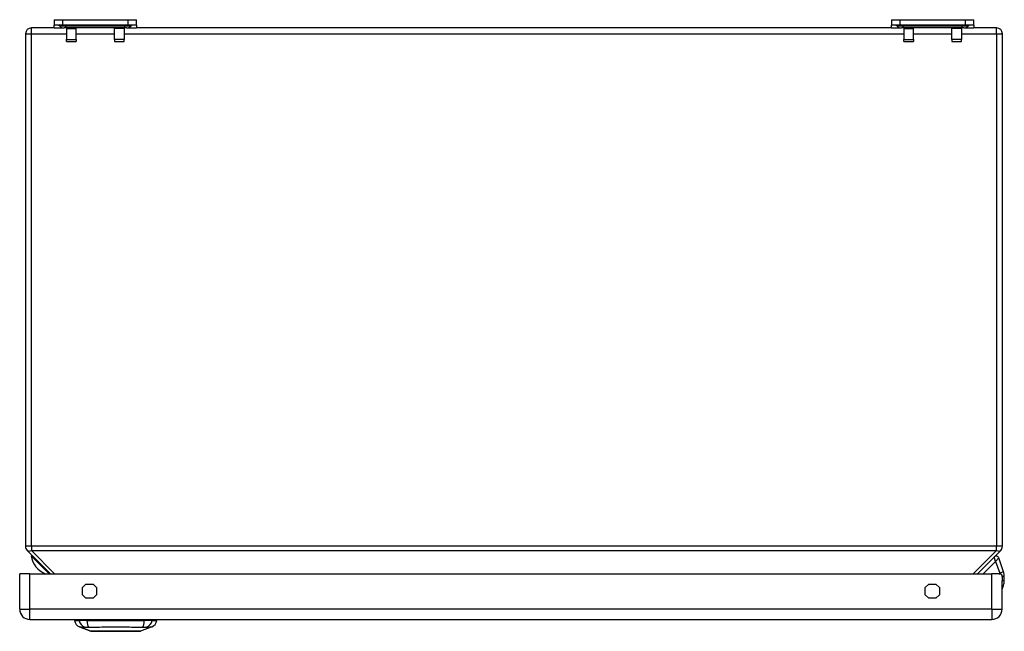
# Model space of a CAD drawing. Header units: inches. Extents: x 7 to 112, y 8 to 68.
# Tile 1 of 11: x 7 to 21, y 8 to 17. Entities that reach past the tile are written whole.
import ezdxf

# ---------------------------------------------------------------- set-up
doc = ezdxf.new("R2010")
doc.units = ezdxf.units.IN
doc.header["$MEASUREMENT"] = 0
doc.layers.add('Visible Edges(ANSI)', color=7, linetype='Continuous', lineweight=25)
doc.layers.add('Visible Tangent Edges(ANSI)', color=7, linetype='Continuous', lineweight=25)

msp = doc.modelspace()

# ---------------------------------------------------------------- linework, layer by layer
at = {"layer": 'Visible Edges(ANSI)'}
for p, q in [((7.64, 17.025), (7.764, 17.025)), ((7.64, 17.025), (7.64, 16.946)), ((7.64, 16.907), (7.64, 16.946)), ((7.764, 16.946), (7.64, 16.946)), ((7.716, 16.936), (7.708, 16.943)), ((7.764, 17.025), (8.697, 17.025)), ((8.697, 16.946), (7.764, 16.946)), ((8.697, 17.025), (8.821, 17.025)), ((8.821, 16.946), (8.697, 16.946)), ((8.744, 16.936), (8.752, 16.943)), ((8.821, 16.946), (8.821, 17.025)), ((8.821, 16.946), (8.821, 16.907)), ((19.64, 17.025), (19.764, 17.025)), ((19.64, 17.025), (19.64, 16.946)), ((19.64, 16.907), (19.64, 16.946)), ((19.764, 16.946), (19.64, 16.946)), ((19.716, 16.936), (19.708, 16.943)), ((19.764, 17.025), (20.697, 17.025)), ((20.697, 16.946), (19.764, 16.946)), ((20.697, 17.025), (20.821, 17.025)), ((20.821, 16.946), (20.697, 16.946)), ((20.744, 16.936), (20.752, 16.943)), ((20.821, 16.946), (20.821, 17.025)), ((20.821, 16.946), (20.821, 16.907)), ((7.23, 16.823), (7.23, 9.47)), ((7.64, 16.907), (7.314, 16.907)), ((7.64, 16.907), (7.785, 16.907)), ((7.833, 16.907), (7.785, 16.907)), ((7.816, 16.907), (7.816, 16.899)), ((7.816, 16.899), (7.816, 16.742)), ((8.627, 16.907), (7.833, 16.907)), ((7.954, 16.899), (7.954, 16.907)), ((7.954, 16.742), (7.954, 16.899)), ((8.506, 16.899), (8.506, 16.907)), ((8.506, 16.742), (8.506, 16.899)), ((8.675, 16.907), (8.627, 16.907)), ((8.644, 16.907), (8.644, 16.899)), ((8.644, 16.899), (8.644, 16.742)), ((8.675, 16.907), (8.821, 16.907)), ((19.64, 16.907), (8.821, 16.907)), ((19.64, 16.907), (19.785, 16.907)), ((19.833, 16.907), (19.785, 16.907)), ((19.816, 16.907), (19.816, 16.899)), ((19.816, 16.899), (19.816, 16.742)), ((20.627, 16.907), (19.833, 16.907)), ((19.954, 16.899), (19.954, 16.907)), ((19.954, 16.742), (19.954, 16.899)), ((20.506, 16.899), (20.506, 16.907)), ((20.506, 16.742), (20.506, 16.899)), ((20.675, 16.907), (20.627, 16.907)), ((20.644, 16.907), (20.644, 16.899)), ((20.644, 16.899), (20.644, 16.742)), ((20.675, 16.907), (20.821, 16.907)), ((21.146, 16.907), (20.821, 16.907)), ((21.23, 9.47), (21.23, 16.823)), ((7.816, 16.71), (7.816, 16.742)), ((7.816, 16.71), (7.954, 16.71)), ((7.954, 16.742), (7.954, 16.71)), ((8.506, 16.742), (8.506, 16.71)), ((8.506, 16.71), (8.644, 16.71)), ((8.644, 16.71), (8.644, 16.742)), ((19.816, 16.71), (19.816, 16.742)), ((19.816, 16.71), (19.954, 16.71)), ((19.954, 16.742), (19.954, 16.71)), ((20.506, 16.742), (20.506, 16.71)), ((20.506, 16.71), (20.644, 16.71)), ((20.644, 16.71), (20.644, 16.742)), ((7.255, 9.411), (7.588, 9.077)), ((20.872, 9.077), (21.206, 9.411)), ((21.247, 9.103), (21.178, 9.303)), ((7.292, 9.077), (7.146, 9.077)), ((7.146, 8.567), (7.146, 9.077)), ((7.292, 9.077), (21.08, 9.077)), ((21.185, 9.077), (21.08, 9.077)), ((21.257, 8.976), (21.257, 9.039)), ((8.045, 8.879), (8.094, 8.929)), ((8.094, 8.929), (8.198, 8.929)), ((8.198, 8.929), (8.248, 8.879)), ((20.125, 8.879), (20.174, 8.929)), ((20.174, 8.929), (20.278, 8.929)), ((20.278, 8.929), (20.328, 8.879)), ((21.226, 8.567), (21.226, 8.975)), ((21.226, 8.855), (21.245, 8.908)), ((8.045, 8.776), (8.045, 8.879)), ((8.094, 8.726), (8.045, 8.776)), ((8.248, 8.776), (8.198, 8.726)), ((8.248, 8.879), (8.248, 8.776)), ((20.125, 8.776), (20.125, 8.879)), ((20.174, 8.726), (20.125, 8.776)), ((20.328, 8.776), (20.278, 8.726)), ((20.328, 8.879), (20.328, 8.776)), ((8.198, 8.726), (8.094, 8.726)), ((20.278, 8.726), (20.174, 8.726)), ((7.292, 8.421), (21.08, 8.421)), ((7.931, 8.406), (7.999, 8.406)), ((8.109, 8.406), (7.999, 8.406)), ((8.109, 8.406), (8.933, 8.406)), ((9.044, 8.406), (8.933, 8.406)), ((9.044, 8.406), (9.112, 8.406)), ((8.164, 8.251), (8.005, 8.313)), ((9.038, 8.313), (8.878, 8.251))]:
    msp.add_line(p, q, dxfattribs=at)
at = {"layer": 'Visible Edges(ANSI)', "flags": 128}
for points in [[(21.185, 9.077), (21.189, 9.077), (21.194, 9.077), (21.198, 9.076), (21.202, 9.075), (21.206, 9.073), (21.21, 9.071), (21.213, 9.069), (21.215, 9.066), (21.218, 9.063), (21.219, 9.059), (21.221, 9.055), (21.222, 9.051), (21.223, 9.046), (21.224, 9.041), (21.225, 9.035), (21.225, 9.029), (21.226, 9.023), (21.226, 9.017), (21.226, 9.01), (21.226, 9.003), (21.226, 8.996), (21.226, 8.989), (21.226, 8.982), (21.226, 8.975)], [(8.166, 8.251), (8.166, 8.251), (8.168, 8.251), (8.17, 8.251), (8.173, 8.251), (8.177, 8.251), (8.181, 8.251), (8.187, 8.251), (8.193, 8.251), (8.2, 8.251), (8.208, 8.251), (8.217, 8.251), (8.226, 8.251), (8.236, 8.251), (8.247, 8.251), (8.258, 8.251), (8.27, 8.251), (8.283, 8.251), (8.296, 8.251), (8.31, 8.251), (8.324, 8.251), (8.339, 8.251), (8.354, 8.251), (8.369, 8.251), (8.385, 8.251), (8.402, 8.251), (8.418, 8.251), (8.435, 8.251), (8.452, 8.251), (8.469, 8.251), (8.487, 8.251), (8.504, 8.251), (8.521, 8.251), (8.539, 8.251), (8.556, 8.251), (8.574, 8.251), (8.591, 8.251), (8.608, 8.251), (8.625, 8.251), (8.641, 8.251), (8.658, 8.251), (8.674, 8.251), (8.689, 8.251), (8.704, 8.251), (8.719, 8.251), (8.733, 8.251), (8.747, 8.251), (8.76, 8.251), (8.773, 8.251), (8.785, 8.251), (8.796, 8.251), (8.807, 8.251), (8.817, 8.251), (8.826, 8.251), (8.834, 8.251), (8.842, 8.251), (8.849, 8.251), (8.856, 8.251), (8.861, 8.251), (8.866, 8.251), (8.869, 8.251), (8.872, 8.251), (8.875, 8.251), (8.876, 8.251), (8.876, 8.251)]]:
    msp.add_lwpolyline(points, dxfattribs=at)
at = {"layer": 'Visible Edges(ANSI)'}
for centre, radius, start, end in [((7.701, 16.936), 0.00984, 45, 90), ((7.785, 17.006), 0.0984, 225, 270), ((8.675, 17.006), 0.0984, 270, 315), ((8.759, 16.936), 0.00984, 90, 135), ((19.701, 16.936), 0.00984, 45, 90), ((19.785, 17.006), 0.0984, 225, 270), ((20.675, 17.006), 0.0984, 270, 315), ((20.759, 16.936), 0.00984, 90, 135), ((7.314, 16.823), 0.084, 90, 180), ((21.146, 16.823), 0.084, 0, 90), ((7.314, 9.47), 0.084, 180, 225), ((21.146, 9.47), 0.084, 315, 0), ((7.321, 9.334), 0.00787, 45, 188.1301), ((7.632, 9.378), 0.323, 188.1301, 248.7509), ((21.141, 9.29), 0.0394, 19, 135), ((21.06, 9.039), 0.197, 0, 19), ((21.06, 8.976), 0.197, 340, 0), ((7.292, 8.567), 0.146, 180, 270), ((21.08, 8.567), 0.146, 270, 0), ((8.047, 8.423), 0.118, 188.6009, 248.7495), ((7.99, 8.398), 0.0394, 143.1301, 168.463), ((8.995, 8.423), 0.118, 291.2505, 351.3991), ((9.053, 8.398), 0.0394, 11.537, 36.8699), ((8.166, 8.256), 0.00492, 248.7495, 269.7912), ((8.876, 8.256), 0.00492, 270.2088, 291.2505)]:
    msp.add_arc(centre, radius, start, end, dxfattribs=at)
at = {"layer": 'Visible Tangent Edges(ANSI)'}
for p, q in [((7.796, 16.943), (7.708, 16.943)), ((7.716, 16.936), (7.8, 16.936)), ((7.764, 16.946), (7.764, 17.025)), ((8.664, 16.943), (7.796, 16.943)), ((7.8, 16.936), (7.796, 16.943)), ((7.8, 16.936), (8.66, 16.936)), ((8.66, 16.936), (8.664, 16.943)), ((8.66, 16.936), (8.744, 16.936)), ((8.752, 16.943), (8.664, 16.943)), ((8.697, 17.025), (8.697, 16.946)), ((19.796, 16.943), (19.708, 16.943)), ((19.716, 16.936), (19.8, 16.936)), ((19.764, 16.946), (19.764, 17.025)), ((20.664, 16.943), (19.796, 16.943)), ((19.8, 16.936), (19.796, 16.943)), ((19.8, 16.936), (20.66, 16.936)), ((20.66, 16.936), (20.664, 16.943)), ((20.66, 16.936), (20.744, 16.936)), ((20.752, 16.943), (20.664, 16.943)), ((20.697, 17.025), (20.697, 16.946)), ((7.23, 16.823), (7.314, 16.823)), ((7.314, 16.823), (7.314, 16.907)), ((7.314, 9.47), (7.314, 16.823)), ((7.314, 16.823), (7.816, 16.823)), ((7.816, 16.899), (7.954, 16.899)), ((7.954, 16.823), (8.506, 16.823)), ((8.644, 16.899), (8.506, 16.899)), ((8.644, 16.823), (19.816, 16.823)), ((19.816, 16.899), (19.954, 16.899)), ((19.954, 16.823), (20.506, 16.823)), ((20.644, 16.899), (20.506, 16.899)), ((20.644, 16.823), (21.146, 16.823)), ((21.146, 16.823), (21.146, 16.907)), ((21.146, 16.823), (21.23, 16.823)), ((21.146, 16.823), (21.146, 9.47)), ((7.816, 16.742), (7.954, 16.742)), ((8.644, 16.742), (8.506, 16.742)), ((19.816, 16.742), (19.954, 16.742)), ((20.644, 16.742), (20.506, 16.742)), ((7.314, 9.47), (7.23, 9.47)), ((7.314, 9.47), (7.314, 9.411)), ((21.146, 9.47), (7.314, 9.47)), ((21.23, 9.47), (21.146, 9.47)), ((21.146, 9.411), (21.146, 9.47)), ((7.568, 9.077), (7.313, 9.333)), ((7.647, 9.077), (7.314, 9.411)), ((7.314, 9.411), (21.146, 9.411)), ((21.146, 9.411), (20.813, 9.077)), ((21.132, 9.254), (21.113, 9.318)), ((20.956, 9.077), (21.132, 9.254)), ((21.178, 9.303), (21.132, 9.254)), ((21.132, 9.254), (21.191, 9.084)), ((7.292, 8.567), (7.292, 9.077)), ((21.08, 8.567), (21.08, 9.077)), ((21.247, 9.103), (21.191, 9.084)), ((21.257, 9.039), (21.224, 9.039)), ((21.257, 8.976), (21.226, 8.976)), ((21.245, 8.908), (21.226, 8.915)), ((7.146, 8.567), (7.292, 8.567)), ((21.08, 8.567), (7.292, 8.567)), ((7.292, 8.421), (7.292, 8.567)), ((21.08, 8.567), (21.08, 8.421)), ((21.08, 8.567), (21.226, 8.567)), ((8.005, 8.313), (8.164, 8.251))]:
    msp.add_line(p, q, dxfattribs=at)
at = {"layer": 'Visible Tangent Edges(ANSI)', "flags": 128}
for points in [[(8.005, 8.313), (8.005, 8.313), (8.005, 8.313), (8.006, 8.313), (8.007, 8.313), (8.008, 8.313), (8.009, 8.313), (8.011, 8.313), (8.013, 8.313), (8.016, 8.313), (8.018, 8.313), (8.021, 8.313), (8.024, 8.313), (8.027, 8.313), (8.031, 8.312), (8.035, 8.312), (8.039, 8.312), (8.043, 8.312), (8.047, 8.312), (8.052, 8.312), (8.057, 8.312), (8.062, 8.312), (8.067, 8.312), (8.073, 8.312), (8.081, 8.312)], [(8.081, 8.312), (8.083, 8.312), (8.084, 8.312), (8.086, 8.312), (8.087, 8.312), (8.089, 8.312), (8.091, 8.312), (8.092, 8.312), (8.094, 8.312), (8.096, 8.312), (8.098, 8.312), (8.1, 8.312), (8.102, 8.312), (8.105, 8.312), (8.107, 8.312), (8.109, 8.312), (8.112, 8.312), (8.114, 8.312), (8.117, 8.312), (8.119, 8.312), (8.122, 8.312), (8.124, 8.312), (8.127, 8.312), (8.13, 8.312), (8.133, 8.312)], [(8.133, 8.312), (8.166, 8.312), (8.197, 8.312), (8.229, 8.312), (8.26, 8.312), (8.292, 8.312), (8.325, 8.313), (8.357, 8.313), (8.39, 8.313), (8.422, 8.313), (8.455, 8.313), (8.488, 8.313), (8.521, 8.313), (8.554, 8.313), (8.587, 8.313), (8.62, 8.313), (8.653, 8.313), (8.686, 8.313), (8.718, 8.313), (8.75, 8.312), (8.782, 8.312), (8.814, 8.312), (8.845, 8.312), (8.876, 8.312), (8.91, 8.312)], [(8.247, 8.251), (8.24, 8.251), (8.234, 8.251), (8.228, 8.251), (8.222, 8.251), (8.217, 8.251), (8.211, 8.251), (8.206, 8.251), (8.202, 8.251), (8.197, 8.251), (8.193, 8.251), (8.189, 8.251), (8.186, 8.251), (8.182, 8.251), (8.179, 8.251), (8.176, 8.251), (8.174, 8.251), (8.172, 8.251), (8.17, 8.251), (8.168, 8.251), (8.167, 8.251), (8.166, 8.251), (8.165, 8.251), (8.164, 8.251), (8.164, 8.251)], [(8.294, 8.251), (8.291, 8.251), (8.289, 8.251), (8.287, 8.251), (8.285, 8.251), (8.283, 8.251), (8.281, 8.251), (8.279, 8.251), (8.277, 8.251), (8.275, 8.251), (8.273, 8.251), (8.271, 8.251), (8.269, 8.251), (8.267, 8.251), (8.265, 8.251), (8.263, 8.251), (8.261, 8.251), (8.259, 8.251), (8.258, 8.251), (8.256, 8.251), (8.254, 8.251), (8.252, 8.251), (8.25, 8.251), (8.248, 8.251), (8.247, 8.251)], [(8.749, 8.251), (8.733, 8.251), (8.716, 8.251), (8.698, 8.251), (8.68, 8.251), (8.661, 8.251), (8.642, 8.251), (8.623, 8.251), (8.603, 8.251), (8.583, 8.251), (8.562, 8.251), (8.542, 8.251), (8.521, 8.251), (8.501, 8.251), (8.48, 8.251), (8.46, 8.251), (8.439, 8.251), (8.42, 8.251), (8.4, 8.251), (8.381, 8.251), (8.362, 8.251), (8.344, 8.251), (8.327, 8.251), (8.31, 8.251), (8.294, 8.251)], [(8.796, 8.251), (8.794, 8.251), (8.792, 8.251), (8.79, 8.251), (8.789, 8.251), (8.787, 8.251), (8.785, 8.251), (8.783, 8.251), (8.781, 8.251), (8.779, 8.251), (8.777, 8.251), (8.775, 8.251), (8.773, 8.251), (8.771, 8.251), (8.769, 8.251), (8.767, 8.251), (8.765, 8.251), (8.763, 8.251), (8.761, 8.251), (8.759, 8.251), (8.757, 8.251), (8.755, 8.251), (8.753, 8.251), (8.751, 8.251), (8.749, 8.251)], [(8.878, 8.251), (8.878, 8.251), (8.877, 8.251), (8.877, 8.251), (8.876, 8.251), (8.874, 8.251), (8.873, 8.251), (8.871, 8.251), (8.869, 8.251), (8.866, 8.251), (8.863, 8.251), (8.86, 8.251), (8.857, 8.251), (8.853, 8.251), (8.849, 8.251), (8.845, 8.251), (8.841, 8.251), (8.836, 8.251), (8.831, 8.251), (8.826, 8.251), (8.82, 8.251), (8.814, 8.251), (8.808, 8.251), (8.802, 8.251), (8.796, 8.251)], [(8.91, 8.312), (8.913, 8.312), (8.915, 8.312), (8.918, 8.312), (8.921, 8.312), (8.923, 8.312), (8.926, 8.312), (8.928, 8.312), (8.931, 8.312), (8.933, 8.312), (8.935, 8.312), (8.938, 8.312), (8.94, 8.312), (8.942, 8.312), (8.944, 8.312), (8.946, 8.312), (8.948, 8.312), (8.95, 8.312), (8.952, 8.312), (8.954, 8.312), (8.955, 8.312), (8.957, 8.312), (8.958, 8.312), (8.96, 8.312), (8.961, 8.312)], [(8.961, 8.312), (8.969, 8.312), (8.975, 8.312), (8.98, 8.312), (8.985, 8.312), (8.99, 8.312), (8.995, 8.312), (9, 8.312), (9.004, 8.312), (9.008, 8.312), (9.012, 8.312), (9.015, 8.313), (9.018, 8.313), (9.021, 8.313), (9.024, 8.313), (9.027, 8.313), (9.029, 8.313), (9.031, 8.313), (9.033, 8.313), (9.034, 8.313), (9.036, 8.313), (9.037, 8.313), (9.037, 8.313), (9.038, 8.313), (9.038, 8.313)]]:
    msp.add_lwpolyline(points, dxfattribs=at)
at = {"layer": 'Visible Tangent Edges(ANSI)'}
for centre, radius, start, end in [((21.06, 9.039), 0.138, 15.9744, 19), ((8.166, 8.256), 0.00492, 248.7495, 269.7912)]:
    msp.add_arc(centre, radius, start, end, dxfattribs=at)
for centre, major_axis, ratio, start_param, end_param in [((7.793, 16.936), (0, 0.00984), 0.473999, 5.497787, 6.283185), ((7.833, 17.006), (0, -0.0984), 0.473999, 5.497787, 6.283185), ((8.627, 17.006), (0, -0.0984), 0.473999, 0, 0.785398), ((8.667, 16.936), (0, 0.00984), 0.473999, 0, 0.785398), ((19.793, 16.936), (0, 0.00984), 0.473999, 5.497787, 6.283185), ((19.833, 17.006), (0, -0.0984), 0.473999, 5.497787, 6.283185), ((20.627, 17.006), (0, -0.0984), 0.473999, 0, 0.785398), ((20.667, 16.936), (0, 0.00984), 0.473999, 0, 0.785398), ((7.314, 9.47), (-0.0594, -0.0594), 0.57735, 0, 1.047198), ((21.146, 9.47), (0.0594, -0.0594), 0.57735, 5.235988, 6.283185), ((8.109, 8.426), (0.016, -0.117), 0.948273, 4.754759, 5.892029), ((8.147, 8.426), (-0.005, -0.118), 0.314585, 4.896593, 6.033863), ((8.895, 8.426), (0.005, -0.118), 0.314585, 0.249322, 1.386592), ((8.933, 8.426), (-0.016, -0.117), 0.948273, 0.391156, 1.528426)]:
    msp.add_ellipse(centre, major_axis=major_axis, ratio=ratio, start_param=start_param, end_param=end_param, dxfattribs=at)

doc.saveas('drawing.dxf')
